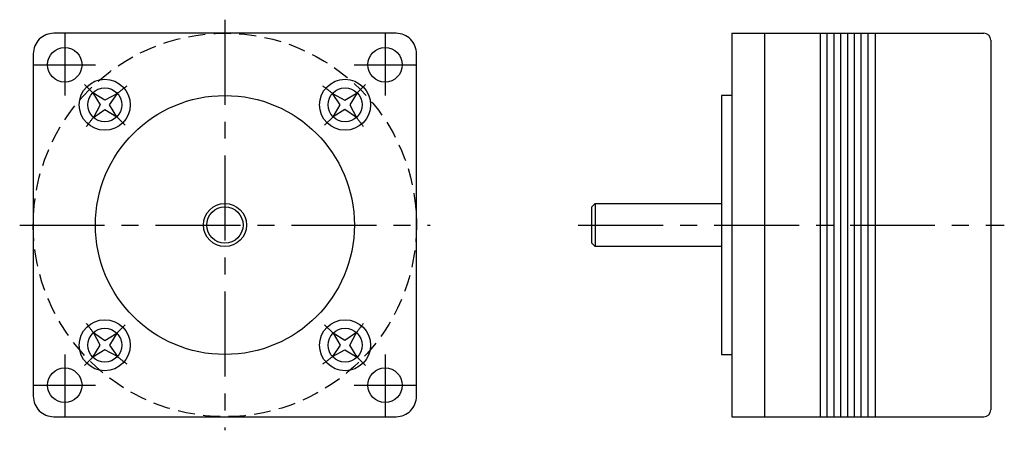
# Model space of a CAD drawing. Extents: x -30 to 115, y -30 to 30.
import ezdxf

# ---------------------------------------------------------------- set-up
doc = ezdxf.new("R2010")
doc.units = 0
doc.header["$LTSCALE"] = 10
doc.header["$MEASUREMENT"] = 0
doc.linetypes.add('CENTER', pattern=[2, 1.25, -0.25, 0.25, -0.25])
doc.linetypes.add('HIDDEN', pattern=[0.375, 0.25, -0.125])
doc.layers.get('0').update_dxf_attribs({"linetype": 'CONTINUOUS'})
doc.layers.add('CENTER', color=1, linetype='CENTER')

msp = doc.modelspace()

# ---------------------------------------------------------------- linework, layer by layer
for p, q in [((74.6, 28.2), (74.6, -28.2)), ((74.6, 28.2), (111.7, 28.2)), ((79.43, 28.2), (79.43, -28.2)), ((87.6, 28.2), (87.6, -28.2)), ((88.6, 28.2), (88.6, -28.2)), ((89.6, 28.2), (89.6, -28.2)), ((90.6, 28.2), (90.6, -28.2)), ((91.6, 28.2), (91.6, -28.2)), ((92.6, 28.2), (92.6, -28.2)), ((93.6, 28.2), (93.6, -28.2)), ((94.6, 28.2), (94.6, -28.2)), ((95.7, 28.2), (95.7, -28.2)), ((112.7, 27.2), (112.7, -27.2)), ((54.5, 3.17), (54.5, -3.17)), ((74.6, -28.2), (111.7, -28.2))]:
    msp.add_line(p, q)
msp.add_lwpolyline([(-28.2, 25.2), (-28.2, -25.2, 0.414214), (-25.2, -28.2), (25.2, -28.2, 0.414214), (28.2, -25.2), (28.2, 25.2, 0.414214), (25.2, 28.2), (-25.2, 28.2, 0.414214)], format="xyb", close=True)
for points in [[(-15.82, 19.35), (-17.67, 18.38), (-19.45, 19.45), (-18.38, 17.67), (-19.35, 15.82), (-17.67, 16.97), (-15.91, 15.91), (-16.97, 17.67), (-15.82, 19.35)], [(15.82, 19.35), (17.67, 18.38), (19.45, 19.45), (18.38, 17.67), (19.35, 15.82), (17.67, 16.97), (15.91, 15.91), (16.97, 17.67), (15.82, 19.35)], [(74.6, 19.05), (73.1, 19.05), (73.1, -19.05), (74.6, -19.05)], [(73.1, -3.17), (54.5, -3.17), (54, -2.67), (54, 2.67), (54.5, 3.17), (73.1, 3.17)], [(-15.82, -19.35), (-17.67, -18.38), (-19.45, -19.45), (-18.38, -17.67), (-19.35, -15.82), (-17.67, -16.97), (-15.91, -15.91), (-16.97, -17.67), (-15.82, -19.35)], [(15.82, -19.35), (17.67, -18.38), (19.45, -19.45), (18.38, -17.67), (19.35, -15.82), (17.67, -16.97), (15.91, -15.91), (16.97, -17.67), (15.82, -19.35)]]:
    msp.add_lwpolyline(points)
at = {"linetype": 'HIDDEN'}
msp.add_circle((0, 0), 28.2, dxfattribs=at)
for centre, radius in [((-23.57, 23.57), 2.54), ((23.57, 23.57), 2.54), ((-17.68, 17.68), 3.75), ((17.68, 17.68), 3.75), ((-17.68, 17.68), 2.5), ((0, 0), 19.05), ((17.68, 17.68), 2.5), ((0, 0), 3.17), ((0, 0), 2.67), ((-17.68, -17.68), 3.75), ((17.68, -17.68), 3.75), ((-17.68, -17.68), 2.5), ((17.68, -17.68), 2.5), ((-23.57, -23.57), 2.54), ((23.57, -23.57), 2.54)]:
    msp.add_circle(centre, radius)
for centre, start, end in [((111.7, 27.2), 0, 90), ((111.7, -27.2), 270, 0)]:
    msp.add_arc(centre, 1, start, end)
at = {"layer": 'CENTER'}
for p, q in [((0, 30.2), (0, -30.2)), ((-23.57, 28.11), (-23.57, 19.03)), ((23.57, 28.11), (23.57, 19.03)), ((-28.11, 23.57), (-19.03, 23.57)), ((19.03, 23.57), (28.11, 23.57)), ((-19.45, 19.45), (-20.68, 20.68)), ((19.45, 19.45), (20.68, 20.68)), ((-14.67, 14.67), (-15.91, 15.91)), ((14.67, 14.67), (15.91, 15.91)), ((-30.2, 0), (30.2, 0)), ((52, 0), (114.7, 0)), ((-14.67, -14.67), (-15.91, -15.91)), ((14.67, -14.67), (15.91, -15.91)), ((-23.57, -19.03), (-23.57, -28.11)), ((-19.45, -19.45), (-20.68, -20.68)), ((19.45, -19.45), (20.68, -20.68)), ((23.57, -19.03), (23.57, -28.11)), ((-28.11, -23.57), (-19.03, -23.57)), ((19.03, -23.57), (28.11, -23.57))]:
    msp.add_line(p, q, dxfattribs=at)
for start, end in [(125.248, 129.268), (50.732, 54.752), (140.732, 144.752), (35.248, 39.268), (215.248, 219.268), (320.732, 324.752), (230.732, 234.752), (305.248, 309.268)]:
    msp.add_arc((0, 0), 25, start, end, dxfattribs=at)

doc.saveas('drawing.dxf')
